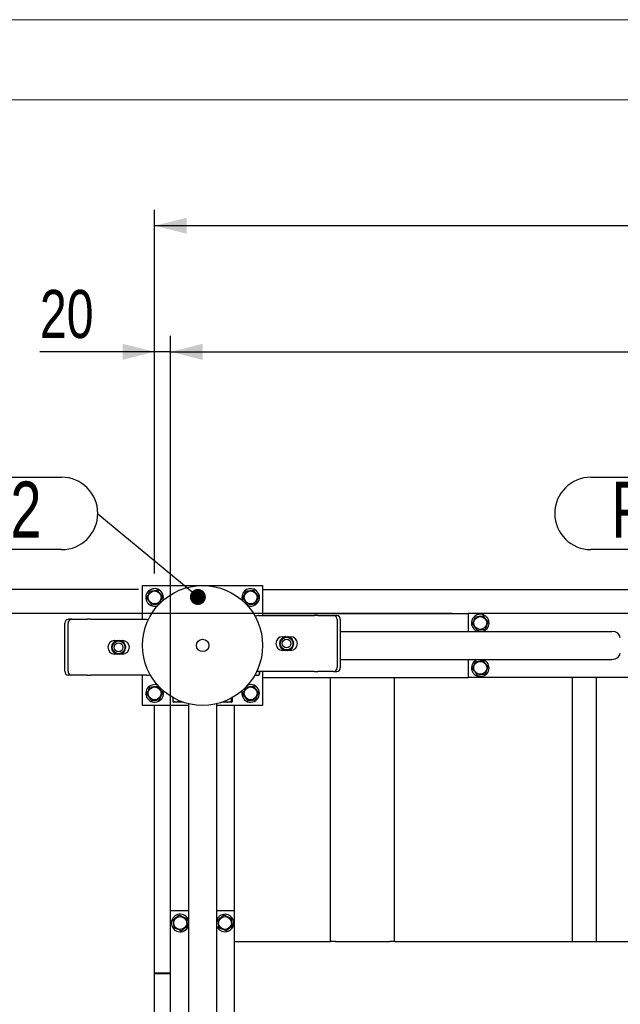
# Model space of a CAD drawing. Header units: millimetres. Extents: x 0 to 841, y 0 to 594.
# Tile 171 of 177: x 593 to 631, y 532 to 594. Entities that reach past the tile are written whole.
import ezdxf

# ---------------------------------------------------------------- set-up
doc = ezdxf.new("R2010")
doc.units = ezdxf.units.MM
doc.layers.add('COTES', color=1, linetype='Continuous')
doc.layers.add('NOTES', color=6, linetype='Continuous')
doc.layers.add('TRAIT-FORT', color=4, linetype='Continuous', lineweight=25)
doc.styles.add('SLDTEXTSTYLE1', font='TXT', dxfattribs={"width": 0.75})
doc.dimstyles.new('SLDDIMSTYLE0', dxfattribs={"dimtxt": 3, "dimasz": 2, "dimexe": 0, "dimexo": 0.0625, "dimgap": 0.75, "dimtad": 1, "dimdec": 0, "dimlfac": 20, "dimrnd": 1e-09, "dimzin": 12, "dimdsep": 46, "dimtxsty": 'SLDTEXTSTYLE1', "dimsah": 1, "dimcen": 0.09, "dimadec": 0, "dimazin": 3, "dimtfac": 1, "dimtdec": 0, "dimtofl": 0, "dimtmove": 0, "dimatfit": 3, "dimfxl": 1, "dimfrac": 2, "dimtolj": 1, "dimtzin": 12, "dimarcsym": 0})
doc.dimstyles.new('SLDDIMSTYLE1', dxfattribs={"dimtxt": 3, "dimasz": 2, "dimexe": 0, "dimexo": 0.0625, "dimgap": 0.75, "dimtad": 1, "dimdec": 0, "dimlfac": 20, "dimrnd": 1e-09, "dimzin": 12, "dimdsep": 46, "dimtxsty": 'SLDTEXTSTYLE1', "dimsah": 1, "dimcen": 0.09, "dimadec": 0, "dimazin": 3, "dimtfac": 1, "dimtdec": 0, "dimtmove": 0, "dimatfit": 0, "dimfxl": 1, "dimfrac": 2, "dimtolj": 1, "dimtzin": 12, "dimarcsym": 0})
doc.dimstyles.new('SLDDIMSTYLE2', dxfattribs={"dimtxt": 0.18, "dimasz": 1, "dimexe": 0, "dimexo": 0.0625, "dimgap": 0, "dimtad": 0, "dimtih": 1, "dimtoh": 1, "dimdec": 0, "dimrnd": 1e-09, "dimzin": 0, "dimdsep": 46, "dimtxsty": 'Standard', "dimblk1": 'DOT', "dimblk2": 'DOT', "dimsah": 1, "dimcen": 0.09, "dimadec": 0, "dimazin": 0, "dimtfac": 1, "dimtdec": 0, "dimtofl": 0, "dimtmove": 0, "dimatfit": 3, "dimldrblk": 'DOT', "dimfxl": 1, "dimfrac": 2, "dimtolj": 1, "dimtzin": 0, "dimarcsym": 0})

# ---------------------------------------------------------------- blocks, each defined once
blk = doc.blocks.new('_D_16')
at = {"layer": 'COTES', "color": 1, "transparency": 16777216}
for p, q in [((601.662, 559.383), (601.662, 574.237)), ((602.662, 539.283), (602.662, 574.237)), ((601.662, 573.237), (594.498, 573.237)), ((602.662, 573.237), (601.662, 573.237)), ((602.662, 573.237), (605.662, 573.237))]:
    blk.add_line(p, q, dxfattribs=at)
for points in [[(601.662, 573.237), (599.662, 573.737), (599.662, 572.737)], [(602.662, 573.237), (604.662, 572.737), (604.662, 573.737)]]:
    blk.add_solid(points, dxfattribs=at)
at = {"layer": 'COTES', "color": 1, "transparency": 16777216, "insert": (594.498, 577.104), "char_height": 3, "attachment_point": 1, "style": 'SLDTEXTSTYLE1'}
blk.add_mtext('20', dxfattribs=at)
blk = doc.blocks.new('_D_22')
at = {"layer": 'COTES', "color": 1, "transparency": 16777216}
for p, q in [((602.662, 539.283), (602.662, 574.237)), ((718.662, 539.283), (718.662, 574.237)), ((602.662, 573.237), (718.662, 573.237))]:
    blk.add_line(p, q, dxfattribs=at)
for points in [[(602.662, 573.237), (604.662, 572.737), (604.662, 573.737)], [(718.662, 573.237), (716.662, 573.737), (716.662, 572.737)]]:
    blk.add_solid(points, dxfattribs=at)
at = {"layer": 'COTES', "color": 1, "transparency": 16777216, "char_height": 3, "attachment_point": 1, "style": 'SLDTEXTSTYLE1'}
for s, insert in [('Cadre', (659.402, 577.104)), ('2320', (649.41, 577.104))]:
    blk.add_mtext(s, dxfattribs=dict(at, insert=insert))
blk = doc.blocks.new('_D_26')
at = {"layer": 'COTES', "color": 1, "transparency": 16777216}
for p, q in [((601.662, 559.383), (601.662, 582.117)), ((719.662, 559.383), (719.662, 582.117)), ((719.662, 581.117), (601.662, 581.117))]:
    blk.add_line(p, q, dxfattribs=at)
for points in [[(601.662, 581.117), (603.662, 580.617), (603.662, 581.617)], [(719.662, 581.117), (717.662, 581.617), (717.662, 580.617)]]:
    blk.add_solid(points, dxfattribs=at)
at = {"layer": 'COTES', "color": 1, "transparency": 16777216, "char_height": 3, "attachment_point": 1, "style": 'SLDTEXTSTYLE1'}
for s, insert in [('2360', (651.035, 584.984)), ('Toles', (661.027, 584.984))]:
    blk.add_mtext(s, dxfattribs=dict(at, insert=insert))
blk = doc.blocks.new('_D_29')
at = {"layer": 'COTES', "color": 1, "transparency": 16777216}
for p, q in [((600.662, 558.383), (474.057, 558.383)), ((475.057, 558.383), (475.057, 444.883)), ((489.662, 444.883), (474.057, 444.883))]:
    blk.add_line(p, q, dxfattribs=at)
for points in [[(475.057, 558.383), (474.557, 556.383), (475.557, 556.383)], [(475.057, 444.883), (475.557, 446.883), (474.557, 446.883)]]:
    blk.add_solid(points, dxfattribs=at)
at = {"layer": 'COTES', "color": 1, "transparency": 16777216, "char_height": 3, "attachment_point": 1, "rotation": 90, "style": 'SLDTEXTSTYLE1'}
for s, insert in [('Toles', (471.19, 501.998)), ('2270', (471.19, 492.006))]:
    blk.add_mtext(s, dxfattribs=dict(at, insert=insert))
blk = doc.blocks.new('_D_30')
at = {"layer": 'COTES', "color": 1, "transparency": 16777216}
for p, q in [((512.586, 558.383), (512.586, 568.326)), ((600.662, 558.383), (511.586, 558.383)), ((512.586, 558.383), (512.586, 556.883)), ((620.262, 556.883), (511.586, 556.883)), ((512.586, 556.883), (512.586, 553.883))]:
    blk.add_line(p, q, dxfattribs=at)
for points in [[(512.586, 558.383), (513.086, 560.383), (512.086, 560.383)], [(512.586, 556.883), (512.086, 554.883), (513.086, 554.883)]]:
    blk.add_solid(points, dxfattribs=at)
at = {"layer": 'COTES', "color": 1, "transparency": 16777216, "insert": (508.719, 563.893), "char_height": 3, "attachment_point": 1, "rotation": 90, "style": 'SLDTEXTSTYLE1'}
blk.add_mtext('30', dxfattribs=at)
blk = doc.blocks.new('_D_31')
at = {"layer": 'COTES', "color": 1, "transparency": 16777216}
for p, q in [((620.262, 556.883), (511.586, 556.883)), ((512.586, 443.883), (512.586, 556.883))]:
    blk.add_line(p, q, dxfattribs=at)
for points in [[(512.586, 556.883), (512.086, 554.883), (513.086, 554.883)], [(512.586, 443.883), (513.086, 445.883), (512.086, 445.883)]]:
    blk.add_solid(points, dxfattribs=at)
at = {"layer": 'COTES', "color": 1, "transparency": 16777216, "char_height": 3, "attachment_point": 1, "rotation": 90, "style": 'SLDTEXTSTYLE1'}
for s, insert in [('Cadre', (508.719, 499.123)), ('2260', (508.719, 489.131))]:
    blk.add_mtext(s, dxfattribs=dict(at, insert=insert))
blk = doc.blocks.new('SW_NOTE_25')
at = {"layer": 'NOTES', "color": 0}
for p, q in [((-15.849, 2.31), (-2.264, 2.31)), ((-2.264, -2.218), (-15.849, -2.218))]:
    blk.add_line(p, q, dxfattribs=at)
for centre, start, end in [((-15.849, 0.046), 90, 270), ((-2.264, 0.046), 270, 90)]:
    blk.add_arc(centre, 2.264, start, end, dxfattribs=at)
at = {"layer": 'NOTES', "color": 0, "insert": (-9.074, 2.038), "char_height": 3.5, "attachment_point": 2, "style": 'SLDTEXTSTYLE1'}
blk.add_mtext('PIED 2', dxfattribs=at)
blk = doc.blocks.new('_Dot')
at = {"color": 0, "linetype": 'ByBlock', "lineweight": -2}
blk.add_line((-0.5, 0), (-1, 0), dxfattribs=at)
at = {"color": 0, "linetype": 'ByBlock', "const_width": 0.5}
blk.add_lwpolyline([(-0.25, 0, 1), (0.25, 0, 1)], format="xyb", close=True, dxfattribs=at)
blk = doc.blocks.new('SW_NOTE_32')
at = {"layer": 'NOTES', "color": 0}
for p, q in [((-13.585, 4.574), (0, 4.574)), ((0, 0.046), (-13.585, 0.046))]:
    blk.add_line(p, q, dxfattribs=at)
for centre, start, end in [((-13.585, 2.31), 90, 270), ((0, 2.31), 270, 90)]:
    blk.add_arc(centre, 2.264, start, end, dxfattribs=at)
at = {"layer": 'NOTES', "color": 0, "insert": (-6.743, 4.303), "char_height": 3.5, "attachment_point": 2, "style": 'SLDTEXTSTYLE1'}
blk.add_mtext('PIED 1', dxfattribs=at)

msp = doc.modelspace()

# ---------------------------------------------------------------- linework, layer by layer
at = {"color": 7, "linetype": 'Continuous', "lineweight": 18}
for p, q in [((841, 594), (0, 594)), ((836, 589), (5, 589))]:
    msp.add_line(p, q, dxfattribs=at)
at = {"layer": 'TRAIT-FORT', "color": 4, "linetype": 'Continuous', "lineweight": 25}
for p, q in [((600.912, 558.633), (608.412, 558.633)), ((600.912, 556.515), (600.912, 558.633)), ((608.412, 558.633), (608.412, 556.751)), ((608.412, 558.383), (665.566, 558.383)), ((596.474, 556.515), (596.274, 556.515)), ((596.474, 556.515), (597.463, 556.515)), ((597.663, 556.515), (597.463, 556.515)), ((597.663, 556.515), (601.163, 556.515)), ((607.923, 556.735), (608.035, 556.735)), ((608.161, 556.751), (611.661, 556.751)), ((608.412, 556.883), (621.262, 556.883)), ((611.861, 556.751), (611.661, 556.751)), ((611.861, 556.751), (612.85, 556.751)), ((612.85, 556.751), (613.05, 556.751)), ((613.067, 556.501), (613.067, 553.501)), ((613.267, 556.501), (613.267, 553.501)), ((621.262, 556.883), (621.262, 555.758)), ((632.262, 556.883), (621.262, 556.883)), ((596.057, 553.265), (596.057, 556.265)), ((596.257, 553.265), (596.257, 556.265)), ((599.163, 555.19), (599.291, 555.19)), ((599.278, 555.168), (599.325, 555.194)), ((599.325, 555.194), (599.329, 555.199)), ((599.325, 555.153), (599.325, 555.194)), ((599.329, 555.199), (599.34, 555.19)), ((599.34, 555.156), (599.34, 555.19)), ((599.487, 555.19), (599.498, 555.199)), ((599.487, 555.156), (599.487, 555.19)), ((599.498, 555.199), (599.502, 555.194)), ((599.502, 555.194), (599.502, 555.153)), ((599.502, 555.194), (599.549, 555.168)), ((599.536, 555.19), (599.663, 555.19)), ((609.661, 555.426), (609.788, 555.426)), ((609.775, 555.404), (609.822, 555.43)), ((609.822, 555.43), (609.827, 555.435)), ((609.822, 555.389), (609.822, 555.43)), ((609.827, 555.435), (609.838, 555.426)), ((609.838, 555.392), (609.838, 555.426)), ((609.984, 555.426), (609.995, 555.435)), ((609.984, 555.392), (609.984, 555.426)), ((609.995, 555.435), (609.999, 555.43)), ((609.999, 555.43), (609.999, 555.389)), ((609.999, 555.43), (610.046, 555.404)), ((610.033, 555.426), (610.161, 555.426)), ((613.267, 555.758), (630.237, 555.758)), ((609.788, 554.576), (609.661, 554.576)), ((609.822, 554.572), (609.775, 554.599)), ((609.822, 554.572), (609.822, 554.614)), ((609.838, 554.576), (609.827, 554.567)), ((609.838, 554.61), (609.838, 554.576)), ((609.984, 554.61), (609.984, 554.576)), ((609.995, 554.567), (609.984, 554.576)), ((609.999, 554.614), (609.999, 554.572)), ((610.046, 554.599), (609.999, 554.572)), ((610.161, 554.576), (610.033, 554.576)), ((599.291, 554.34), (599.163, 554.34)), ((599.325, 554.336), (599.278, 554.362)), ((599.325, 554.336), (599.325, 554.378)), ((599.329, 554.331), (599.325, 554.336)), ((599.34, 554.34), (599.329, 554.331)), ((599.34, 554.374), (599.34, 554.34)), ((599.487, 554.374), (599.487, 554.34)), ((599.498, 554.331), (599.487, 554.34)), ((599.502, 554.336), (599.498, 554.331)), ((599.502, 554.378), (599.502, 554.336)), ((599.549, 554.362), (599.502, 554.336)), ((599.663, 554.34), (599.536, 554.34)), ((609.827, 554.567), (609.822, 554.572)), ((609.999, 554.572), (609.995, 554.567)), ((613.267, 554.008), (630.237, 554.008)), ((621.262, 554.008), (621.262, 552.883)), ((622.223, 553.991), (622.176, 554.008)), ((596.474, 553.015), (596.274, 553.015)), ((597.463, 553.015), (596.474, 553.015)), ((597.463, 553.015), (597.663, 553.015)), ((601.163, 553.015), (597.663, 553.015)), ((600.912, 551.133), (600.912, 553.015)), ((607.923, 553.031), (608.162, 553.031)), ((611.661, 553.251), (608.161, 553.251)), ((608.198, 553.055), (608.212, 553.079)), ((608.212, 553.251), (608.212, 553.079)), ((608.412, 553.251), (608.412, 551.133)), ((608.412, 552.883), (612.662, 552.883)), ((611.661, 553.251), (611.861, 553.251)), ((612.85, 553.251), (611.861, 553.251)), ((612.662, 536.383), (612.662, 552.883)), ((612.662, 552.883), (612.962, 552.883)), ((612.85, 553.251), (613.05, 553.251)), ((612.962, 552.883), (616.362, 552.883)), ((616.362, 552.883), (616.662, 552.883)), ((616.662, 536.383), (616.662, 552.883)), ((616.662, 552.883), (621.262, 552.883)), ((632.262, 552.883), (621.262, 552.883)), ((627.772, 536.383), (627.772, 552.883)), ((629.272, 536.383), (629.272, 552.883)), ((602.81, 551.622), (602.81, 551.383)), ((606.454, 551.589), (606.454, 551.383)), ((606.514, 551.622), (606.514, 551.383)), ((603.787, 551.133), (600.912, 551.133)), ((601.662, 534.388), (601.662, 551.133)), ((602.662, 538.283), (602.662, 551.133)), ((602.834, 551.347), (602.858, 551.333)), ((603.454, 551.333), (602.858, 551.333)), ((603.201, 551.429), (603.201, 551.383)), ((603.787, 551.237), (603.787, 529.309)), ((605.537, 551.237), (605.537, 529.309)), ((608.412, 551.133), (605.537, 551.133)), ((606.466, 551.333), (605.87, 551.333)), ((606.466, 551.333), (606.49, 551.347)), ((606.662, 538.283), (606.662, 551.133)), ((603.787, 538.283), (602.662, 538.283)), ((602.662, 527.283), (602.662, 538.283)), ((606.662, 538.283), (605.537, 538.283)), ((606.662, 527.283), (606.662, 538.283)), ((603.77, 537.322), (603.787, 537.369)), ((606.662, 536.383), (612.662, 536.383)), ((612.962, 536.383), (612.662, 536.383)), ((612.962, 536.383), (616.362, 536.383)), ((616.662, 536.383), (616.362, 536.383)), ((616.662, 536.383), (650.912, 536.383)), ((602.662, 534.388), (601.662, 534.388)), ((601.662, 534.383), (601.662, 534.388)), ((601.662, 534.383), (602.662, 534.383)), ((601.662, 493.388), (601.662, 534.383))]:
    msp.add_line(p, q, dxfattribs=at)
at = {"layer": 'TRAIT-FORT', "color": 4, "linetype": 'Continuous', "lineweight": 25, "flags": 128}
for points in [[(601.163, 556.515), (601.261, 556.505), (601.286, 556.5)], [(608.161, 553.251), (608.063, 553.261), (608.038, 553.266)]]:
    msp.add_lwpolyline(points, dxfattribs=at)
at = {"layer": 'TRAIT-FORT', "color": 4, "linetype": 'Continuous', "lineweight": 25}
for centre, radius in [((604.662, 554.883), 3.75), ((601.662, 557.883), 0.404), ((607.662, 557.883), 0.404), ((622.012, 556.283), 0.404), ((604.662, 554.883), 0.389), ((609.911, 555.001), 0.397), ((609.911, 555.001), 0.272), ((599.413, 554.765), 0.397), ((599.413, 554.765), 0.272), ((622.012, 553.483), 0.404), ((601.662, 551.883), 0.404), ((607.662, 551.883), 0.404), ((603.262, 537.533), 0.404), ((606.062, 537.533), 0.404)]:
    msp.add_circle(centre, radius, dxfattribs=at)
for centre, radius, start, end in [((601.662, 557.883), 0.55, 67.47733, 292.38494), ((601.662, 557.883), 0.55, 336.98354, 67.47733), ((607.662, 557.883), 0.55, 67.47733, 202.09162), ((607.662, 557.883), 0.55, 247.12036, 67.47733), ((596.292, 556.281), 0.235, 94.40195, 183.81126), ((596.492, 556.281), 0.235, 94.40195, 183.81126), ((608.161, 556.251), 0.5, 90, 116.94304), ((612.832, 556.517), 0.235, 356.18874, 85.59805), ((613.032, 556.517), 0.235, 356.18874, 85.59805), ((622.012, 556.283), 0.55, 67.47733, 252.65856), ((622.012, 556.283), 0.55, 287.34144, 67.47733), ((599.163, 554.765), 0.425, 90, 270), ((599.413, 554.765), 0.442, 100.96644, 259.03356), ((599.413, 554.765), 0.442, 280.96644, 79.03356), ((599.663, 554.765), 0.425, 270, 90), ((609.661, 555.001), 0.425, 90, 270), ((609.911, 555.001), 0.442, 100.96644, 259.03356), ((609.911, 555.001), 0.425, 108.57513, 251.42487), ((609.911, 555.001), 0.442, 280.96644, 79.03356), ((609.911, 555.001), 0.425, 288.57513, 71.42487), ((610.161, 555.001), 0.425, 270, 90), ((599.413, 554.765), 0.425, 108.57513, 251.42487), ((599.413, 554.765), 0.425, 288.57513, 71.42487), ((622.012, 553.483), 0.55, 107.34144, 67.47733), ((612.832, 553.485), 0.235, 274.40195, 3.81126), ((613.032, 553.485), 0.235, 274.40195, 3.81126), ((596.292, 553.249), 0.235, 176.18874, 265.59805), ((596.492, 553.249), 0.235, 176.18874, 265.59805), ((601.163, 553.515), 0.5, 270, 296.94668), ((601.662, 551.883), 0.55, 67.47733, 21.98605), ((607.662, 551.883), 0.55, 160.77829, 67.47733), ((607.662, 551.883), 0.55, 67.47733, 109.2216), ((603.262, 537.533), 0.55, 17.34144, 337.47733), ((606.062, 537.533), 0.55, 337.47733, 162.65856), ((606.062, 537.533), 0.55, 197.34144, 337.47733)]:
    msp.add_arc(centre, radius, start, end, dxfattribs=at)
for centre, start_param, end_param in [((630.237, 555.358), 0, 1.570796), ((630.237, 554.408), 4.712389, 6.283185)]:
    msp.add_ellipse(centre, major_axis=(0.525, 0), ratio=0.761243, start_param=start_param, end_param=end_param, dxfattribs=at)
for points, knots in [([(601.175, 557.822), (601.192, 557.862), (601.225, 557.941), (601.275, 558.059), (601.322, 558.171), (601.351, 558.24), (601.366, 558.275)], [0, 0, 0, 0, 0.264605, 0.534948, 0.765343, 1, 1, 1, 1]), ([(601.366, 558.275), (601.428, 558.282), (601.531, 558.295), (601.679, 558.314), (601.779, 558.326), (601.837, 558.333), (601.853, 558.335)], [0, 0, 0, 0, 0.385549, 0.637642, 0.896546, 1, 1, 1, 1]), ([(602.149, 557.944), (602.123, 557.978), (602.071, 558.046), (601.994, 558.148), (601.921, 558.245), (601.876, 558.305), (601.853, 558.335)], [0, 0, 0, 0, 0.264605, 0.534948, 0.765343, 1, 1, 1, 1]), ([(607.175, 557.822), (607.192, 557.862), (607.225, 557.941), (607.275, 558.059), (607.322, 558.171), (607.351, 558.24), (607.366, 558.275)], [0, 0, 0, 0, 0.264605, 0.534948, 0.765343, 1, 1, 1, 1]), ([(607.366, 558.275), (607.428, 558.282), (607.531, 558.295), (607.679, 558.314), (607.779, 558.326), (607.837, 558.333), (607.853, 558.335)], [0, 0, 0, 0, 0.385549, 0.637642, 0.896546, 1, 1, 1, 1]), ([(608.149, 557.944), (608.123, 557.978), (608.071, 558.046), (607.994, 558.148), (607.921, 558.245), (607.876, 558.305), (607.853, 558.335)], [0, 0, 0, 0, 0.264605, 0.534948, 0.765343, 1, 1, 1, 1]), ([(601.175, 557.822), (601.201, 557.789), (601.253, 557.72), (601.33, 557.618), (601.403, 557.521), (601.448, 557.461), (601.471, 557.431)], [0, 0, 0, 0, 0.264605, 0.534948, 0.765343, 1, 1, 1, 1]), ([(602.149, 557.944), (602.132, 557.904), (602.099, 557.825), (602.049, 557.708), (602.002, 557.595), (601.973, 557.526), (601.958, 557.492)], [0, 0, 0, 0, 0.264605, 0.534948, 0.765343, 1, 1, 1, 1]), ([(607.175, 557.822), (607.201, 557.789), (607.253, 557.72), (607.33, 557.618), (607.403, 557.521), (607.448, 557.461), (607.471, 557.431)], [0, 0, 0, 0, 0.264605, 0.534948, 0.765343, 1, 1, 1, 1]), ([(608.149, 557.944), (608.132, 557.904), (608.099, 557.825), (608.049, 557.708), (608.002, 557.595), (607.973, 557.526), (607.958, 557.492)], [0, 0, 0, 0, 0.264605, 0.534948, 0.765343, 1, 1, 1, 1]), ([(601.471, 557.431), (601.533, 557.439), (601.635, 557.452), (601.784, 557.47), (601.884, 557.482), (601.942, 557.49), (601.958, 557.492)], [0, 0, 0, 0, 0.385549, 0.637642, 0.896546, 1, 1, 1, 1]), ([(607.471, 557.431), (607.533, 557.439), (607.635, 557.452), (607.784, 557.47), (607.884, 557.482), (607.942, 557.49), (607.958, 557.492)], [0, 0, 0, 0, 0.385549, 0.637642, 0.896546, 1, 1, 1, 1]), ([(621.525, 556.222), (621.542, 556.262), (621.575, 556.341), (621.625, 556.459), (621.672, 556.571), (621.701, 556.64), (621.716, 556.675)], [0, 0, 0, 0, 0.264605, 0.534948, 0.765343, 1, 1, 1, 1]), ([(621.716, 556.675), (621.778, 556.682), (621.881, 556.695), (622.029, 556.714), (622.129, 556.726), (622.187, 556.733), (622.203, 556.735)], [0, 0, 0, 0, 0.385549, 0.637642, 0.896546, 1, 1, 1, 1]), ([(622.499, 556.344), (622.473, 556.378), (622.421, 556.446), (622.344, 556.548), (622.271, 556.645), (622.226, 556.705), (622.203, 556.735)], [0, 0, 0, 0, 0.264605, 0.534948, 0.765343, 1, 1, 1, 1]), ([(621.525, 556.222), (621.551, 556.189), (621.603, 556.12), (621.68, 556.018), (621.753, 555.921), (621.798, 555.861), (621.821, 555.831)], [0, 0, 0, 0, 0.264605, 0.534948, 0.765343, 1, 1, 1, 1]), ([(621.821, 555.831), (621.883, 555.839), (621.985, 555.852), (622.134, 555.87), (622.234, 555.882), (622.292, 555.89), (622.308, 555.892)], [0, 0, 0, 0, 0.385549, 0.637642, 0.896546, 1, 1, 1, 1]), ([(622.499, 556.344), (622.482, 556.304), (622.449, 556.225), (622.399, 556.108), (622.352, 555.995), (622.323, 555.926), (622.308, 555.892)], [0, 0, 0, 0, 0.264605, 0.534948, 0.765343, 1, 1, 1, 1]), ([(599.34, 555.19), (599.342, 555.19), (599.345, 555.19), (599.359, 555.191), (599.379, 555.192), (599.398, 555.193), (599.418, 555.193), (599.438, 555.192), (599.46, 555.191), (599.477, 555.19), (599.485, 555.19), (599.486, 555.19), (599.487, 555.19)], [0, 0, 0, 0, 0.112459, 0.224891, 0.338077, 0.451935, 0.500009, 0.61321, 0.72639, 0.840088, 0.953755, 1, 1, 1, 1]), ([(609.775, 555.404), (609.767, 555.395), (609.753, 555.38), (609.741, 555.351), (609.736, 555.34)], [0, 0, 0, 0, 0.593144, 1, 1, 1, 1]), ([(609.838, 555.426), (609.839, 555.426), (609.842, 555.426), (609.856, 555.427), (609.876, 555.428), (609.896, 555.429), (609.915, 555.429), (609.935, 555.429), (609.957, 555.427), (609.974, 555.426), (609.982, 555.426), (609.983, 555.426), (609.984, 555.426)], [0, 0, 0, 0, 0.112459, 0.224891, 0.338077, 0.451935, 0.500009, 0.61321, 0.72639, 0.840088, 0.953755, 1, 1, 1, 1]), ([(610.046, 555.404), (610.054, 555.395), (610.065, 555.385), (610.075, 555.363), (610.077, 555.358)], [0, 0, 0, 0, 0.762755, 1, 1, 1, 1]), ([(599.278, 555.168), (599.27, 555.159), (599.259, 555.149), (599.249, 555.126), (599.247, 555.121)], [0, 0, 0, 0, 0.753414, 1, 1, 1, 1]), ([(599.549, 555.168), (599.557, 555.16), (599.567, 555.15), (599.576, 555.13), (599.578, 555.127)], [0, 0, 0, 0, 0.8279596, 1, 1, 1, 1]), ([(609.775, 554.599), (609.767, 554.607), (609.757, 554.616), (609.748, 554.636), (609.747, 554.64)], [0, 0, 0, 0, 0.82796, 1, 1, 1, 1]), ([(609.984, 554.576), (609.982, 554.576), (609.979, 554.577), (609.965, 554.576), (609.945, 554.574), (609.926, 554.573), (609.906, 554.573), (609.886, 554.574), (609.864, 554.575), (609.848, 554.576), (609.84, 554.577), (609.838, 554.576), (609.838, 554.576)], [0, 0, 0, 0, 0.112459, 0.224891, 0.338077, 0.451935, 0.500009, 0.61321, 0.72639, 0.840088, 0.953755, 1, 1, 1, 1]), ([(610.046, 554.599), (610.054, 554.607), (610.066, 554.618), (610.075, 554.64), (610.078, 554.645)], [0, 0, 0, 0, 0.753414, 1, 1, 1, 1]), ([(599.278, 554.362), (599.27, 554.371), (599.259, 554.381), (599.249, 554.403), (599.247, 554.409)], [0, 0, 0, 0, 0.7627548, 1, 1, 1, 1]), ([(599.487, 554.34), (599.485, 554.34), (599.482, 554.341), (599.468, 554.34), (599.448, 554.338), (599.429, 554.337), (599.409, 554.337), (599.389, 554.338), (599.367, 554.339), (599.35, 554.34), (599.342, 554.341), (599.341, 554.34), (599.34, 554.34)], [0, 0, 0, 0, 0.112459, 0.224891, 0.338077, 0.451935, 0.500009, 0.61321, 0.72639, 0.840088, 0.953755, 1, 1, 1, 1]), ([(599.549, 554.362), (599.557, 554.371), (599.571, 554.386), (599.583, 554.415), (599.588, 554.427)], [0, 0, 0, 0, 0.593144, 1, 1, 1, 1]), ([(621.525, 553.422), (621.542, 553.462), (621.575, 553.541), (621.625, 553.659), (621.672, 553.771), (621.701, 553.84), (621.716, 553.875)], [0, 0, 0, 0, 0.264605, 0.534948, 0.765343, 1, 1, 1, 1]), ([(621.525, 553.422), (621.551, 553.389), (621.603, 553.32), (621.68, 553.218), (621.753, 553.121), (621.798, 553.061), (621.821, 553.031)], [0, 0, 0, 0, 0.264605, 0.534948, 0.765343, 1, 1, 1, 1]), ([(621.716, 553.875), (621.778, 553.882), (621.881, 553.895), (622.029, 553.914), (622.129, 553.926), (622.187, 553.933), (622.203, 553.935)], [0, 0, 0, 0, 0.385549, 0.637642, 0.896546, 1, 1, 1, 1]), ([(622.499, 553.544), (622.473, 553.578), (622.421, 553.646), (622.344, 553.748), (622.271, 553.845), (622.226, 553.905), (622.203, 553.935)], [0, 0, 0, 0, 0.264605, 0.534948, 0.765343, 1, 1, 1, 1]), ([(622.499, 553.544), (622.482, 553.504), (622.449, 553.425), (622.399, 553.308), (622.352, 553.195), (622.323, 553.126), (622.308, 553.092)], [0, 0, 0, 0, 0.264605, 0.534948, 0.765343, 1, 1, 1, 1]), ([(608.196, 553.251), (608.198, 553.238), (608.203, 553.195), (608.19, 553.121), (608.171, 553.061), (608.162, 553.031)], [0, 0, 0, 0, 0.171918, 0.582165, 1, 1, 1, 1]), ([(608.162, 553.031), (608.18, 553.039), (608.198, 553.047), (608.198, 553.055), (608.198, 553.055)], [0, 0, 0, 0, 0.977492, 1, 1, 1, 1]), ([(621.821, 553.031), (621.883, 553.039), (621.985, 553.052), (622.134, 553.07), (622.234, 553.082), (622.292, 553.09), (622.308, 553.092)], [0, 0, 0, 0, 0.385549, 0.637642, 0.896546, 1, 1, 1, 1]), ([(601.175, 551.822), (601.192, 551.862), (601.225, 551.941), (601.275, 552.059), (601.322, 552.171), (601.351, 552.24), (601.366, 552.275)], [0, 0, 0, 0, 0.264605, 0.534948, 0.765343, 1, 1, 1, 1]), ([(601.366, 552.275), (601.428, 552.282), (601.531, 552.295), (601.679, 552.314), (601.779, 552.326), (601.837, 552.333), (601.853, 552.335)], [0, 0, 0, 0, 0.385549, 0.637642, 0.896546, 1, 1, 1, 1]), ([(602.149, 551.944), (602.123, 551.978), (602.071, 552.046), (601.994, 552.148), (601.921, 552.245), (601.876, 552.305), (601.853, 552.335)], [0, 0, 0, 0, 0.264605, 0.534948, 0.765343, 1, 1, 1, 1]), ([(607.175, 551.822), (607.192, 551.862), (607.225, 551.941), (607.275, 552.059), (607.322, 552.171), (607.351, 552.24), (607.366, 552.275)], [0, 0, 0, 0, 0.264605, 0.534948, 0.765343, 1, 1, 1, 1]), ([(607.366, 552.275), (607.428, 552.282), (607.531, 552.295), (607.679, 552.314), (607.779, 552.326), (607.837, 552.333), (607.853, 552.335)], [0, 0, 0, 0, 0.385549, 0.637642, 0.896546, 1, 1, 1, 1]), ([(608.149, 551.944), (608.123, 551.978), (608.071, 552.046), (607.994, 552.148), (607.921, 552.245), (607.876, 552.305), (607.853, 552.335)], [0, 0, 0, 0, 0.264605, 0.534948, 0.765343, 1, 1, 1, 1]), ([(601.175, 551.822), (601.201, 551.789), (601.253, 551.72), (601.33, 551.618), (601.403, 551.521), (601.448, 551.461), (601.471, 551.431)], [0, 0, 0, 0, 0.264605, 0.534948, 0.765343, 1, 1, 1, 1]), ([(602.149, 551.944), (602.132, 551.904), (602.099, 551.825), (602.049, 551.708), (602.002, 551.595), (601.973, 551.526), (601.958, 551.492)], [0, 0, 0, 0, 0.264605, 0.534948, 0.765343, 1, 1, 1, 1]), ([(607.175, 551.822), (607.201, 551.789), (607.253, 551.72), (607.33, 551.618), (607.403, 551.521), (607.448, 551.461), (607.471, 551.431)], [0, 0, 0, 0, 0.264605, 0.534948, 0.765343, 1, 1, 1, 1]), ([(608.149, 551.944), (608.132, 551.904), (608.099, 551.825), (608.049, 551.708), (608.002, 551.595), (607.973, 551.526), (607.958, 551.492)], [0, 0, 0, 0, 0.264605, 0.534948, 0.765343, 1, 1, 1, 1]), ([(601.471, 551.431), (601.533, 551.439), (601.635, 551.452), (601.784, 551.47), (601.884, 551.482), (601.942, 551.49), (601.958, 551.492)], [0, 0, 0, 0, 0.385549, 0.637642, 0.896546, 1, 1, 1, 1]), ([(602.81, 551.383), (602.818, 551.365), (602.826, 551.347), (602.834, 551.348), (602.834, 551.348)], [0, 0, 0, 0, 0.977492, 1, 1, 1, 1]), ([(603.201, 551.383), (603.167, 551.372), (603.099, 551.35), (602.997, 551.342), (602.9, 551.354), (602.84, 551.373), (602.81, 551.383)], [0, 0, 0, 0, 0.264605, 0.534948, 0.765343, 1, 1, 1, 1]), ([(603.201, 551.383), (603.241, 551.372), (603.314, 551.351), (603.39, 551.348), (603.426, 551.347)], [0, 0, 0, 0, 0.533105, 1, 1, 1, 1]), ([(606.001, 551.383), (606.041, 551.372), (606.12, 551.35), (606.238, 551.342), (606.35, 551.354), (606.419, 551.373), (606.454, 551.383)], [0, 0, 0, 0, 0.2646049, 0.5349477, 0.7653431, 1, 1, 1, 1]), ([(606.454, 551.383), (606.461, 551.368), (606.474, 551.343), (606.492, 551.345), (606.505, 551.363), (606.512, 551.379), (606.514, 551.383)], [0, 0, 0, 0, 0.385549, 0.637642, 0.896546, 1, 1, 1, 1]), ([(607.471, 551.431), (607.533, 551.439), (607.635, 551.452), (607.784, 551.47), (607.884, 551.482), (607.942, 551.49), (607.958, 551.492)], [0, 0, 0, 0, 0.385549, 0.637642, 0.896546, 1, 1, 1, 1]), ([(603.201, 538.02), (603.167, 537.994), (603.099, 537.942), (602.997, 537.866), (602.9, 537.792), (602.84, 537.747), (602.81, 537.724)], [0, 0, 0, 0, 0.264605, 0.534948, 0.765343, 1, 1, 1, 1]), ([(603.201, 538.02), (603.241, 538.004), (603.32, 537.97), (603.438, 537.92), (603.55, 537.873), (603.619, 537.844), (603.654, 537.829)], [0, 0, 0, 0, 0.264605, 0.534948, 0.765343, 1, 1, 1, 1]), ([(606.001, 538.02), (605.967, 537.994), (605.899, 537.942), (605.797, 537.866), (605.7, 537.792), (605.64, 537.747), (605.61, 537.724)], [0, 0, 0, 0, 0.264605, 0.534948, 0.765343, 1, 1, 1, 1]), ([(606.001, 538.02), (606.041, 538.004), (606.12, 537.97), (606.238, 537.92), (606.35, 537.873), (606.419, 537.844), (606.454, 537.829)], [0, 0, 0, 0, 0.264605, 0.534948, 0.765343, 1, 1, 1, 1]), ([(602.81, 537.724), (602.818, 537.662), (602.83, 537.56), (602.849, 537.411), (602.861, 537.311), (602.869, 537.254), (602.871, 537.237)], [0, 0, 0, 0, 0.3855495, 0.6376419, 0.8965462, 1, 1, 1, 1]), ([(603.323, 537.046), (603.357, 537.072), (603.425, 537.124), (603.527, 537.201), (603.624, 537.274), (603.684, 537.319), (603.714, 537.342)], [0, 0, 0, 0, 0.2646049, 0.5349477, 0.7653431, 1, 1, 1, 1]), ([(603.654, 537.829), (603.661, 537.767), (603.674, 537.665), (603.692, 537.516), (603.705, 537.416), (603.712, 537.359), (603.714, 537.342)], [0, 0, 0, 0, 0.385549, 0.637642, 0.896546, 1, 1, 1, 1]), ([(605.61, 537.724), (605.618, 537.662), (605.63, 537.56), (605.649, 537.411), (605.661, 537.311), (605.669, 537.254), (605.671, 537.237)], [0, 0, 0, 0, 0.3855495, 0.6376419, 0.8965462, 1, 1, 1, 1]), ([(606.123, 537.046), (606.157, 537.072), (606.225, 537.124), (606.327, 537.201), (606.424, 537.274), (606.484, 537.319), (606.514, 537.342)], [0, 0, 0, 0, 0.2646049, 0.5349477, 0.7653431, 1, 1, 1, 1]), ([(606.454, 537.829), (606.461, 537.767), (606.474, 537.665), (606.492, 537.516), (606.505, 537.416), (606.512, 537.359), (606.514, 537.342)], [0, 0, 0, 0, 0.385549, 0.637642, 0.896546, 1, 1, 1, 1]), ([(603.323, 537.046), (603.283, 537.063), (603.204, 537.096), (603.087, 537.146), (602.974, 537.193), (602.905, 537.222), (602.871, 537.237)], [0, 0, 0, 0, 0.264605, 0.534948, 0.765343, 1, 1, 1, 1]), ([(606.123, 537.046), (606.083, 537.063), (606.004, 537.096), (605.887, 537.146), (605.774, 537.193), (605.705, 537.222), (605.671, 537.237)], [0, 0, 0, 0, 0.264605, 0.534948, 0.765343, 1, 1, 1, 1])]:
    msp.add_open_spline(points, degree=3, knots=knots, dxfattribs=at)

# ---------------------------------------------------------------- block references
at = {"layer": 'NOTES', "color": 211}
for name, p in [('SW_NOTE_25', (598.113, 563.09)), ('SW_NOTE_32', (642.516, 560.826))]:
    msp.add_blockref(name, p, dxfattribs=at)

# ---------------------------------------------------------------- dimensions: what is measured, and where the dimension line sits
at = {"layer": 'COTES', "color": 1}
for base, p1, p2, text, picture, middle in [((601.662, 581.117), (719.662, 558.383), (601.662, 558.383), '<> Toles', '_D_26', (660.662, 581.117)), ((718.662, 573.237), (602.662, 538.283), (718.662, 538.283), '<> Cadre', '_D_22', (660.662, 573.237))]:
    dim = msp.add_linear_dim(base=base, p1=p1, p2=p2, text=text, dimstyle='SLDDIMSTYLE0', dxfattribs=at)
    dim.commit()
    dim.dimension.update_dxf_attribs({"geometry": picture, "text_midpoint": middle, "dimtype": 160})
dim = msp.add_linear_dim(base=(601.662, 573.237), p1=(602.662, 538.283), p2=(601.662, 558.383), dimstyle='SLDDIMSTYLE1', dxfattribs=at)
dim.commit()
dim.dimension.update_dxf_attribs({"geometry": '_D_16', "text_midpoint": (596.715, 573.237), "dimtype": 160})
dim = msp.add_linear_dim(base=(512.586, 556.883), p1=(601.662, 558.383), p2=(621.262, 556.883), angle=90, dimstyle='SLDDIMSTYLE1', dxfattribs=at)
dim.commit()
dim.dimension.update_dxf_attribs({"geometry": '_D_30', "text_midpoint": (512.586, 566.109), "dimtype": 160})
for base, p1, p2, text, picture, middle in [((475.057, 444.883), (601.662, 558.383), (490.662, 444.883), '<> Toles', '_D_29', (475.057, 501.633)), ((512.586, 556.883), (510.262, 443.883), (621.262, 556.883), '<> Cadre', '_D_31', (512.586, 500.383))]:
    dim = msp.add_linear_dim(base=base, p1=p1, p2=p2, angle=90, text=text, dimstyle='SLDDIMSTYLE0', dxfattribs=at)
    dim.commit()
    dim.dimension.update_dxf_attribs({"geometry": picture, "text_midpoint": middle, "dimtype": 160})

# ---------------------------------------------------------------- leaders
at = {"layer": 'NOTES', "color": 211}
msp.add_leader([(604.365, 557.913), (598.113, 563.09)], dimstyle='SLDDIMSTYLE2', dxfattribs=at)

doc.saveas('drawing.dxf')
